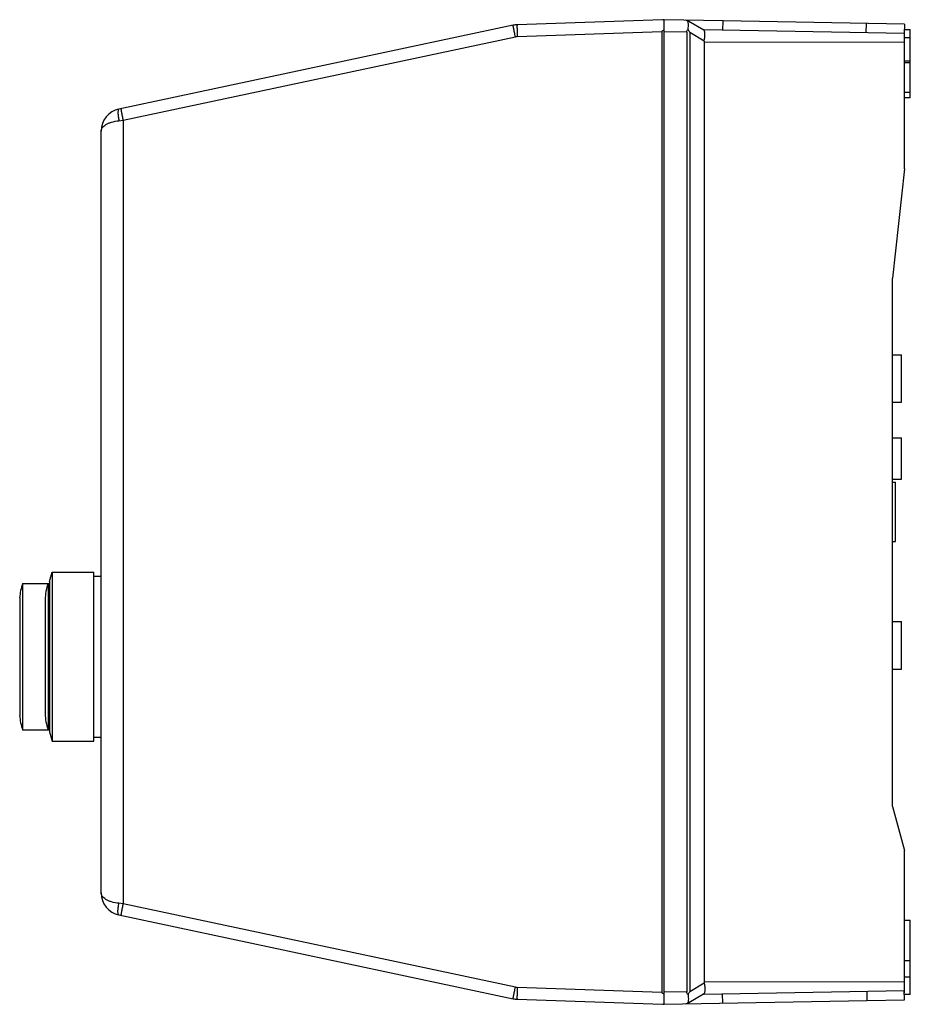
# Model space of a CAD drawing. Header units: millimetres. Extents: x 21 to 172, y 51 to 217.
import ezdxf

# ---------------------------------------------------------------- set-up
doc = ezdxf.new("R2010")
doc.units = ezdxf.units.MM
doc.header["$LTSCALE"] = 17.506989
doc.layers.get('0').update_dxf_attribs({"linetype": 'CONTINUOUS'})

msp = doc.modelspace()

# ---------------------------------------------------------------- linework, layer by layer
at = {"color": 7, "linetype": 'Continuous'}
for p, q in [((104.72, 216.35), (38.22, 202.21)), ((129.92, 217.29), (105.38, 216.43)), ((130.21, 217.29), (129.92, 217.29)), ((130.21, 51.29), (130.21, 217.29)), ((140.12, 217.08), (130.21, 217.25)), ((136.86, 215.54), (134.34, 217)), ((140.09, 215.51), (140.12, 217.08)), ((170.71, 216.54), (140.12, 217.08)), ((164.26, 215.09), (164.29, 216.66)), ((170.71, 216.54), (170.68, 214.98)), ((38.92, 200.33), (105.09, 214.39)), ((105.4, 214.43), (129.77, 215.28)), ((129.77, 215.28), (129.77, 53.29)), ((133.99, 215.19), (130.21, 215.25)), ((133.99, 215.19), (133.99, 53.39)), ((134.49, 215.18), (134.49, 53.41)), ((134.49, 215.18), (136.96, 213.75)), ((170.71, 214.98), (136.86, 215.57)), ((170.71, 215.64), (171.71, 215.64)), ((170.71, 192.16), (170.71, 215.34)), ((170.71, 214.3), (171.71, 214.3)), ((171.71, 204.12), (171.71, 215.64)), ((136.94, 213.57), (136.94, 55.01)), ((136.94, 213.57), (170.71, 213.48)), ((171.71, 210.3), (170.71, 210.3)), ((171.71, 209.99), (170.71, 209.99)), ((170.71, 205.08), (171.71, 205.08)), ((171.71, 204.12), (170.71, 204.12)), ((38.22, 200.26), (38.92, 200.33)), ((38.92, 200.33), (38.92, 68.25)), ((35.21, 70.08), (35.21, 198.5)), ((170.71, 192.16), (168.71, 173.72)), ((168.71, 84.66), (168.71, 173.72)), ((168.71, 160.8), (170.21, 160.8)), ((170.21, 152.8), (170.21, 160.8)), ((168.71, 152.8), (170.21, 152.8)), ((168.71, 146.8), (170.21, 146.8)), ((170.21, 139.8), (170.21, 146.8)), ((168.71, 139.8), (170.21, 139.8)), ((168.71, 139.29), (169.21, 139.29)), ((169.21, 129.29), (169.21, 139.29)), ((168.71, 129.29), (169.21, 129.29)), ((26.49, 122.56), (26.96, 124.16)), ((26.96, 124.16), (26.96, 95.64)), ((26.96, 124.16), (33.96, 124.16)), ((33.96, 95.64), (33.96, 124.16)), ((33.96, 123.48), (35.21, 123.48)), ((21.97, 122.26), (21.97, 97.54)), ((21.97, 122.26), (26.49, 122.26)), ((26.26, 122.26), (26.26, 97.54)), ((26.49, 122.56), (26.49, 97.24)), ((21.48, 119.8), (21.48, 100)), ((25.76, 119.52), (25.76, 100.28)), ((168.71, 115.8), (170.21, 115.8)), ((170.21, 107.8), (170.21, 115.8)), ((168.71, 107.8), (170.21, 107.8)), ((21.97, 97.54), (26.49, 97.54)), ((26.49, 97.24), (26.96, 95.64)), ((33.96, 96.32), (35.21, 96.32)), ((26.96, 95.64), (33.96, 95.64)), ((168.71, 84.66), (170.71, 77.19)), ((170.71, 53.24), (170.71, 77.19)), ((38.92, 68.25), (38.22, 68.32)), ((105.09, 54.18), (38.92, 68.25)), ((38.22, 66.36), (104.72, 52.22)), ((170.71, 65.46), (171.71, 65.46)), ((171.71, 52.94), (171.71, 65.46)), ((171.71, 58.59), (170.71, 58.59)), ((136.96, 54.83), (134.49, 53.41)), ((170.71, 55.1), (136.94, 55.01)), ((170.71, 55.94), (171.71, 55.94)), ((129.77, 53.29), (105.4, 54.14)), ((133.99, 53.39), (130.21, 53.32)), ((136.84, 53.01), (170.71, 53.6)), ((164.35, 53.49), (164.38, 51.92)), ((170.7, 52.03), (170.68, 53.6)), ((105.38, 52.14), (129.92, 51.29)), ((130.21, 51.32), (164.37, 51.92)), ((134.34, 51.59), (136.84, 53.03)), ((139.99, 53.06), (140.02, 51.49)), ((164.38, 51.92), (170.7, 52.03)), ((171.71, 52.94), (170.71, 52.94)), ((129.92, 51.29), (130.21, 51.29))]:
    msp.add_line(p, q, dxfattribs=at)
for centre, radius, start, end in [((105.51, 212.63), 3.8, 92, 102), ((133.47, 215.48), 1.75, 60.1574, 77.7451), ((105.46, 212.63), 1.8, 92.0058, 101.9942), ((121.28, 208.42), 14.84, 27.0912, 29.2932), ((39.01, 198.5), 3.8, 102, 180), ((31.45, 119.09), 10, 161.5303, 175.9399), ((35.76, 119.11), 10.01, 161.6614, 177.6557), ((31.45, 100.7), 10, 184.0601, 198.4697), ((35.76, 100.69), 10.01, 182.3443, 198.3386), ((39.01, 70.08), 3.8, 180, 258), ((105.46, 55.94), 1.8, 258.0058, 267.9942), ((121.35, 60.13), 14.76, 330.6782, 332.9168), ((105.51, 55.94), 3.8, 258, 268), ((133.47, 53.02), 1.68, 282.7029, 301.1917)]:
    msp.add_arc(centre, radius, start, end, dxfattribs=at)
for centre, major_axis, ratio, start_param, end_param in [((217.95, 218.36), (88.18, 3.08), 0.022667, 3.040772, 3.140801), ((140.34, 213.56), (3.39, -0.01), 0.574501, 3.048846, 3.143871), ((140.34, 55.02), (3.39, 0.01), 0.574501, 3.139314, 3.229623), ((217.95, 50.21), (88.18, -3.08), 0.022667, -3.140801, -3.040772)]:
    msp.add_ellipse(centre, major_axis=major_axis, ratio=ratio, start_param=start_param, end_param=end_param, dxfattribs=at)
for points, knots in [([(105.09, 214.39), (105.06, 214.52), (105.01, 214.77), (104.94, 215.13), (104.87, 215.46), (104.82, 215.72), (104.79, 215.9), (104.77, 216.01), (104.75, 216.11), (104.74, 216.19), (104.73, 216.26), (104.72, 216.3), (104.72, 216.33), (104.72, 216.34), (104.72, 216.35), (104.72, 216.35)], [0, 0, 0, 0, 0.194972, 0.382655, 0.555284, 0.706563, 0.772398, 0.830784, 0.881167, 0.92311, 0.95618, 0.980053, 0.994596, 0.998374, 1, 1, 1, 1]), ([(105.38, 216.43), (105.38, 216.43), (105.37, 216.43), (105.37, 216.41), (105.37, 216.38), (105.37, 216.34), (105.36, 216.27), (105.36, 216.19), (105.36, 216.09), (105.36, 215.97), (105.37, 215.79), (105.37, 215.53), (105.38, 215.19), (105.39, 214.82), (105.4, 214.56), (105.4, 214.43)], [0, 0, 0, 0, 0.001641, 0.005426, 0.019979, 0.043865, 0.076944, 0.118884, 0.169274, 0.227682, 0.293526, 0.44484, 0.617529, 0.805215, 1, 1, 1, 1]), ([(134.19, 217), (134.18, 217.01), (134.17, 217.04), (134.14, 217.08), (134.13, 217.1)], [0, 0, 0, 0, 0.27145, 1, 1, 1, 1]), ([(134.27, 216.58), (134.26, 216.66), (134.25, 216.8), (134.21, 216.94), (134.19, 217)], [0, 0, 0, 0, 0.557131, 1, 1, 1, 1]), ([(134.22, 215.68), (134.24, 215.84), (134.27, 216.14), (134.28, 216.44), (134.27, 216.58)], [0, 0, 0, 0, 0.536753, 1, 1, 1, 1]), ([(133.99, 215.19), (133.99, 215.28), (134.06, 215.46), (134.17, 215.61), (134.22, 215.68)], [0, 0, 0, 0, 0.501618, 1, 1, 1, 1]), ([(137.05, 215.08), (137.04, 215.14), (137.03, 215.24), (136.98, 215.4), (136.92, 215.51), (136.86, 215.54)], [0, 0, 0, 0, 0.329817, 0.603089, 1, 1, 1, 1]), ([(136.96, 213.75), (137, 213.99), (137.06, 214.43), (137.07, 214.88), (137.05, 215.08)], [0, 0, 0, 0, 0.55032, 1, 1, 1, 1]), ([(38.22, 202.21), (38.19, 202.21), (38.16, 202.18), (38.12, 202.12), (38.09, 202.01), (38.06, 201.84), (38.05, 201.59), (38.07, 201.29), (38.11, 200.84), (38.17, 200.49), (38.22, 200.26)], [0, 0, 0, 0, 0.039292, 0.066899, 0.101825, 0.196256, 0.322244, 0.475356, 0.646212, 1, 1, 1, 1]), ([(38.55, 202.28), (38.55, 202.28), (38.55, 202.28), (38.55, 202.27), (38.55, 202.24), (38.56, 202.19), (38.57, 202.13), (38.58, 202.04), (38.6, 201.95), (38.62, 201.83), (38.65, 201.65), (38.7, 201.4), (38.77, 201.07), (38.84, 200.7), (38.9, 200.45), (38.92, 200.33)], [0, 0, 0, 0, 0.001625, 0.0054, 0.019932, 0.043791, 0.076837, 0.118739, 0.169089, 0.227457, 0.293264, 0.444525, 0.617219, 0.804999, 1, 1, 1, 1]), ([(35.21, 198.5), (35.21, 198.59), (35.25, 198.8), (35.4, 199.09), (35.66, 199.36), (36.01, 199.62), (36.45, 199.84), (37.18, 200.1), (37.79, 200.21), (38.22, 200.26)], [0, 0, 0, 0, 0.078669, 0.163977, 0.262005, 0.376042, 0.507678, 0.656933, 1, 1, 1, 1]), ([(38.22, 68.32), (37.79, 68.36), (37.18, 68.47), (36.45, 68.73), (36.01, 68.96), (35.66, 69.21), (35.4, 69.48), (35.25, 69.77), (35.21, 69.98), (35.21, 70.08)], [0, 0, 0, 0, 0.342952, 0.492163, 0.623805, 0.73784, 0.835906, 0.921321, 1, 1, 1, 1]), ([(38.22, 66.36), (38.19, 66.37), (38.16, 66.4), (38.12, 66.46), (38.09, 66.56), (38.06, 66.73), (38.05, 66.98), (38.07, 67.28), (38.11, 67.74), (38.17, 68.08), (38.22, 68.32)], [0, 0, 0, 0, 0.039293, 0.0669, 0.101827, 0.196259, 0.322248, 0.47536, 0.646215, 1, 1, 1, 1]), ([(38.92, 68.25), (38.9, 68.12), (38.84, 67.87), (38.77, 67.51), (38.7, 67.18), (38.65, 66.92), (38.62, 66.74), (38.6, 66.63), (38.58, 66.53), (38.57, 66.45), (38.56, 66.38), (38.55, 66.33), (38.55, 66.31), (38.55, 66.29), (38.55, 66.29), (38.55, 66.29)], [0, 0, 0, 0, 0.194972, 0.382654, 0.555284, 0.706563, 0.772398, 0.830784, 0.881167, 0.92311, 0.95618, 0.980053, 0.994596, 0.998374, 1, 1, 1, 1]), ([(136.96, 54.83), (137, 54.59), (137.05, 54.15), (137.06, 53.7), (137.04, 53.5)], [0, 0, 0, 0, 0.54925, 1, 1, 1, 1]), ([(104.72, 52.22), (104.72, 52.22), (104.72, 52.23), (104.72, 52.24), (104.72, 52.27), (104.73, 52.32), (104.74, 52.38), (104.75, 52.46), (104.77, 52.56), (104.79, 52.68), (104.82, 52.86), (104.87, 53.11), (104.94, 53.44), (105.01, 53.81), (105.06, 54.05), (105.09, 54.18)], [0, 0, 0, 0, 0.001625, 0.0054, 0.019932, 0.043791, 0.076837, 0.118739, 0.169089, 0.227457, 0.293264, 0.444525, 0.61722, 0.804999, 1, 1, 1, 1]), ([(105.4, 54.14), (105.4, 54.01), (105.39, 53.76), (105.38, 53.39), (105.37, 53.05), (105.37, 52.79), (105.36, 52.6), (105.36, 52.49), (105.36, 52.39), (105.36, 52.3), (105.37, 52.24), (105.37, 52.19), (105.37, 52.16), (105.37, 52.15), (105.38, 52.14), (105.38, 52.14)], [0, 0, 0, 0, 0.194755, 0.382344, 0.554968, 0.706298, 0.772171, 0.830598, 0.881022, 0.923003, 0.956106, 0.980007, 0.994571, 0.998358, 1, 1, 1, 1]), ([(134.22, 52.9), (134.16, 52.97), (134.06, 53.12), (133.99, 53.3), (133.99, 53.39)], [0, 0, 0, 0, 0.49842, 1, 1, 1, 1]), ([(137.04, 53.5), (137.03, 53.45), (137.02, 53.34), (136.97, 53.17), (136.9, 53.07), (136.84, 53.03)], [0, 0, 0, 0, 0.328437, 0.601238, 1, 1, 1, 1]), ([(134.26, 52), (134.25, 51.89), (134.23, 51.71), (134.16, 51.53), (134.11, 51.47)], [0, 0, 0, 0, 0.586313, 1, 1, 1, 1]), ([(134.22, 52.9), (134.24, 52.74), (134.27, 52.44), (134.27, 52.14), (134.26, 52)], [0, 0, 0, 0, 0.536794, 1, 1, 1, 1])]:
    msp.add_open_spline(points, degree=3, knots=knots, dxfattribs=at)

doc.saveas('drawing.dxf')
